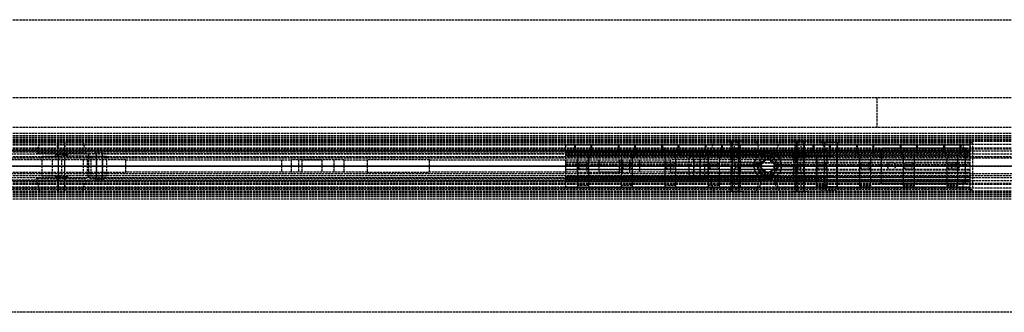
# Model space of a CAD drawing. Header units: millimetres. Extents: x 0 to 2050, y -94 to 94.
# Tile 12 of 13: x 444 to 1077, y -94 to 94. Entities that reach past the tile are written whole.
import ezdxf

# ---------------------------------------------------------------- set-up
doc = ezdxf.new("R2010")
doc.units = ezdxf.units.MM
doc.header["$LTSCALE"] = 10
doc.linetypes.add('ALLCAD_Strich', pattern=[0.2, 0.15, -0.05])
doc.layers.add('BESCH_KONT_sich_schn_ansi_2d', color=40, linetype='Continuous')
doc.layers.add('BESCH_KONT_sich_schn_grun_2d', color=10, linetype='Continuous')

msp = doc.modelspace()

# ---------------------------------------------------------------- linework, layer by layer
at = {"layer": 'BESCH_KONT_sich_schn_ansi_2d', "linetype": 'ALLCAD_Strich'}
for p, q in [((0, 0, 2360), (2050, 0, 2360)), ((2050, 0, 2410), (0, 0, 2410)), ((0, 0, 2312.5), (2050, 0, 2312.5)), ((0, 0, 2358), (2050, 0, 2358)), ((0, 0, 2357), (2050, 0, 2357)), ((0, 0, 2314), (2050, 0, 2314)), ((0, 0, 2346), (2050, 0, 2346)), ((0, 0, 2349), (2050, 0, 2349)), ((0, 0, 2352.5), (2050, 0, 2352.5)), ((0, 0, 2356.5), (2050, 0, 2356.5)), ((0, 0, 2355.5), (2050, 0, 2355.5)), ((0, 0, 2315.5), (2050, 0, 2315.5)), ((2050, 0, 2353.5), (0, 0, 2353.5)), ((0, 0, 2348), (2050, 0, 2348)), ((0, 0, 2349.45), (2050, 0, 2349.45)), ((0, 0, 2347.5), (2050, 0, 2347.5)), ((1055, 0, 2310), (2, 0, 2310)), ((1055, 0, 2268), (2, 0, 2268)), ((998, 0, 9), (2, 0, 9)), ((1055, 0, 2303), (2, 0, 2303)), ((1055, 0, 2270), (2, 0, 2270)), ((1055, 0, 2269), (2, 0, 2269)), ((1055, 0, 2271), (2, 0, 2271)), ((1055, 0, 2304), (2, 0, 2304)), ((1055, 0, 2309), (2, 0, 2309)), ((2, 0, 2272), (1055, 0, 2272)), ((2, 0, 2302), (1055, 0, 2302)), ((2, 0, 2288), (1055, 0, 2288)), ((2050, 0, 2315.86), (80, 0, 2315.86)), ((2050, 0, 2313.94), (80, 0, 2313.94)), ((80, 0, 2317), (2050, 0, 2317)), ((1407.91, 0, 2354.5), (336.09, 0, 2354.5)), ((465.12, 0, 2318.49), (485, 0, 2313.52)), ((487.5, 0, 2342.02), (471, 0, 2342.02)), ((485, 0, 2313.52), (490, 0, 2313.52)), ((488.5, 0, 2311.02), (886.5, 0, 2311.02)), ((488.5, 0, 2312.5), (488.5, 0, 2311.02)), ((488.5, 0, 2313.52), (490, 0, 2313.52)), ((488.5, 0, 2343.52), (488.5, 0, 2312.5)), ((886.5, 0, 2343.52), (488.5, 0, 2343.52)), ((490, 0, 2313.52), (500, 0, 2318.52)), ((490, 0, 2313.52), (500, 0, 2318.52)), ((500, 0, 2318.52), (500, 0, 2329.52)), ((500, 0, 2318.52), (500, 0, 2329.52)), ((512.5, 0, 2324.02), (667.5, 0, 2324.02)), ((512.5, 0, 2324.02), (512.5, 0, 2324.03)), ((512.5, 0, 2324.02), (512.5, 0, 2324.03)), ((512.51, 0, 2324.03), (512.5, 0, 2324.03)), ((512.5, 0, 2324.02), (512.5, 0, 2324.03)), ((512.5, 0, 2324.03), (512.5, 0, 2324.03)), ((512.5, 0, 2324.03), (512.5, 0, 2324.03)), ((512.5, 0, 2324.02), (512.5, 0, 2324.03)), ((512.5, 0, 2324.02), (512.5, 0, 2324.03)), ((512.5, 0, 2324.02), (512.5, 0, 2324.03)), ((512.5, 0, 2343.52), (512.5, 0, 2324.02)), ((512.51, 0, 2324.02), (512.51, 0, 2324.03)), ((512.51, 0, 2324.03), (512.51, 0, 2324.03)), ((512.51, 0, 2324.03), (512.51, 0, 2324.03)), ((512.51, 0, 2324.03), (512.51, 0, 2324.03)), ((512.51, 0, 2324.02), (512.51, 0, 2324.03)), ((512.51, 0, 2324.02), (512.51, 0, 2324.03)), ((512.51, 0, 2324.02), (512.51, 0, 2324.03)), ((512.51, 0, 2324.02), (512.51, 0, 2324.03)), ((512.51, 0, 2324.02), (512.51, 0, 2324.03)), ((512.51, 0, 2324.02), (512.51, 0, 2324.03)), ((512.51, 0, 2324.02), (512.51, 0, 2324.03)), ((512.51, 0, 2324.03), (512.52, 0, 2324.03)), ((512.51, 0, 2324.02), (512.51, 0, 2324.03)), ((512.52, 0, 2324.02), (512.52, 0, 2324.03)), ((512.52, 0, 2324.02), (512.52, 0, 2324.03)), ((512.52, 0, 2324.02), (512.52, 0, 2324.03)), ((512.52, 0, 2324.03), (512.52, 0, 2324.03)), ((512.52, 0, 2324.02), (512.52, 0, 2324.03)), ((512.52, 0, 2324.03), (512.52, 0, 2324.03)), ((512.52, 0, 2324.02), (512.52, 0, 2324.03)), ((512.52, 0, 2324.02), (512.52, 0, 2324.03)), ((512.52, 0, 2324.02), (512.52, 0, 2324.03)), ((612.5, 0, 2332.02), (618.79, 0, 2324.02)), ((612.5, 0, 2336.02), (612.5, 0, 2332.02)), ((623.5, 0, 2350.02), (612.5, 0, 2336.02)), ((618.79, 0, 2324.02), (646.21, 0, 2324.02)), ((625.5, 0, 2350.02), (623.5, 0, 2350.02)), ((625.5, 0, 2343.52), (625.5, 0, 2350.02)), ((638.5, 0, 2350.02), (638.5, 0, 2343.52)), ((652.5, 0, 2350.02), (638.5, 0, 2350.02)), ((646.21, 0, 2324.02), (652.5, 0, 2332.02)), ((652.5, 0, 2332.02), (652.5, 0, 2350.02)), ((667.5, 0, 2324.02), (667.5, 0, 2343.52)), ((707.5, 0, 2324.02), (707.5, 0, 2343.52)), ((707.5, 0, 2324.02), (862.5, 0, 2324.02)), ((795, 0, 2302.5), (916, 0, 2302.5)), ((795, 0, 2300.5), (920.75, 0, 2300.5)), ((795, 0, 2302.5), (916, 0, 2302.5)), ((795, 0, 2300.5), (920.75, 0, 2300.5)), ((795, 0, 2289), (1055, 0, 2289)), ((795, 0, 2287), (1055, 0, 2287)), ((795, 0, 2274), (1055, 0, 2274)), ((795, 0, 2272), (1055, 0, 2272)), ((795, 0, 2271), (1055, 0, 2271)), ((795, 0, 2303), (919.81, 0, 2303)), ((795, 0, 2303), (795, 0, 2271)), ((795, 0, 2302), (920.44, 0, 2302)), ((923, 0, 2274), (795, 0, 2274)), ((923, 0, 2287), (795, 0, 2287)), ((923, 0, 2289), (795, 0, 2289)), ((923, 0, 2288), (795, 0, 2288)), ((802.5, 0, 2332.02), (802.5, 0, 2350.02)), ((808.79, 0, 2324.02), (802.5, 0, 2332.02)), ((802.5, 0, 2350.02), (816.5, 0, 2350.02)), ((836.21, 0, 2324.02), (808.79, 0, 2324.02)), ((816.5, 0, 2350.02), (816.5, 0, 2343.52)), ((829.5, 0, 2350.02), (831.5, 0, 2350.02)), ((829.5, 0, 2343.52), (829.5, 0, 2350.02)), ((831.5, 0, 2350.02), (842.5, 0, 2336.02)), ((842.5, 0, 2332.02), (836.21, 0, 2324.02)), ((842.5, 0, 2336.02), (842.5, 0, 2332.02)), ((862.5, 0, 2324.02), (862.5, 0, 2343.52)), ((874.5, 0, 2332.02), (874.5, 0, 2319.52)), ((874.5, 0, 2319.52), (884.5, 0, 2313.52)), ((874.5, 0, 2319.52), (884.5, 0, 2313.52)), ((874.5, 0, 2332.02), (874.5, 0, 2319.52)), ((920.01, 0, 2342.02), (884.5, 0, 2342.02)), ((884.5, 0, 2313.52), (941.5, 0, 2313.52)), ((884.5, 0, 2313.52), (886.5, 0, 2313.52)), ((886.5, 0, 2342.02), (884.5, 0, 2342.02)), ((886.5, 0, 2311.02), (886.5, 0, 2312.5)), ((886.5, 0, 2312.5), (886.5, 0, 2343.52)), ((907.5, 0, 2297.5), (919.81, 0, 2297.5)), ((942.5, 0, 2289.5), (907.5, 0, 2289.5)), ((916, 0, 2302.5), (916, 0, 2303)), ((916.06, 0, 2302.5), (916, 0, 2302.5)), ((916, 0, 2303), (916, 0, 2302.5)), ((916, 0, 2302.5), (916.06, 0, 2302.5)), ((916, 0, 2302), (916, 0, 2302.5)), ((916.06, 0, 2302), (916.06, 0, 2302.5)), ((916.06, 0, 2302.5), (916.06, 0, 2302)), ((933.5, 0, 2305.5), (916.5, 0, 2305.5)), ((916.5, 0, 2303), (916.5, 0, 2305.5)), ((933.5, 0, 2295), (916.5, 0, 2295)), ((916.5, 0, 2295), (916.5, 0, 2297.5)), ((918.5, 0, 2310), (918.5, 0, 2311)), ((918.5, 0, 2311), (921.75, 0, 2311)), ((918.5, 0, 2289.5), (918.5, 0, 2295)), ((918.5, 0, 2305.5), (918.5, 0, 2310)), ((920.01, 0, 2334.02), (918.5, 0, 2334.02)), ((918.5, 0, 2334.02), (918.5, 0, 2342.02)), ((918.5, 0, 2334.02), (920.01, 0, 2334.02)), ((918.5, 0, 2324.02), (931.5, 0, 2324.02)), ((918.5, 0, 2334.02), (918.5, 0, 2324.02)), ((919.81, 0, 2297.5), (919.81, 0, 2303)), ((920.75, 0, 2297.5), (919.81, 0, 2297.5)), ((920.01, 0, 2334.02), (929.99, 0, 2334.02)), ((920.01, 0, 2334.02), (920.01, 0, 2342.02)), ((929.99, 0, 2342.02), (920.01, 0, 2342.02)), ((920.44, 0, 2303), (920.44, 0, 2302)), ((920.5, 0, 2311), (920.5, 0, 2312.5)), ((929.5, 0, 2335), (920.5, 0, 2335)), ((920.5, 0, 2295), (920.5, 0, 2311)), ((920.5, 0, 2312.5), (920.5, 0, 2335)), ((920.69, 0, 2302), (920.69, 0, 2303)), ((920.75, 0, 2300.5), (920.87, 0, 2300.5)), ((920.87, 0, 2300.5), (920.75, 0, 2300.5)), ((920.75, 0, 2297.5), (920.75, 0, 2303)), ((929.25, 0, 2297.5), (920.75, 0, 2297.5)), ((920.87, 0, 2300.5), (920.87, 0, 2302)), ((920.87, 0, 2302), (920.87, 0, 2300.5)), ((921, 0, 2334.02), (921, 0, 2313.52)), ((921, 0, 2334.02), (921, 0, 2324.02)), ((921.75, 0, 2311), (928.25, 0, 2311)), ((921.75, 0, 2310), (921.75, 0, 2311)), ((921.75, 0, 2289.5), (921.75, 0, 2295)), ((921.75, 0, 2305.5), (921.75, 0, 2310)), ((923, 0, 2274), (923, 0, 2271)), ((923, 0, 2287), (923, 0, 2274)), ((923, 0, 2289), (923, 0, 2287)), ((927, 0, 2288), (1054.98, 0, 2288)), ((927, 0, 2274), (927, 0, 2271)), ((927, 0, 2274), (1055, 0, 2274)), ((927, 0, 2287), (927, 0, 2274)), ((927, 0, 2287), (1055, 0, 2287)), ((927, 0, 2289), (927, 0, 2287)), ((927, 0, 2289), (1055, 0, 2289)), ((928.25, 0, 2311), (931.5, 0, 2311)), ((928.25, 0, 2310), (928.25, 0, 2311)), ((928.25, 0, 2289.5), (928.25, 0, 2295)), ((928.25, 0, 2305.5), (928.25, 0, 2310)), ((929, 0, 2334.02), (929, 0, 2313.52)), ((929, 0, 2334.02), (929, 0, 2324.02)), ((929.13, 0, 2300.5), (929.25, 0, 2300.5)), ((929.13, 0, 2302), (929.13, 0, 2300.5)), ((929.13, 0, 2300.5), (929.13, 0, 2302)), ((929.25, 0, 2300.5), (929.13, 0, 2300.5)), ((929.25, 0, 2300.5), (1055, 0, 2300.5)), ((929.25, 0, 2297.5), (929.25, 0, 2303)), ((930.19, 0, 2297.5), (929.25, 0, 2297.5)), ((929.25, 0, 2300.5), (1055, 0, 2300.5)), ((929.31, 0, 2303), (929.31, 0, 2302)), ((929.5, 0, 2311), (929.5, 0, 2312.5)), ((929.5, 0, 2295), (929.5, 0, 2311)), ((929.5, 0, 2312.5), (929.5, 0, 2335)), ((929.56, 0, 2302), (929.56, 0, 2303)), ((929.56, 0, 2302), (1055, 0, 2302)), ((929.99, 0, 2342.02), (929.99, 0, 2334.02)), ((941.5, 0, 2342.02), (929.99, 0, 2342.02)), ((931.5, 0, 2334.02), (929.99, 0, 2334.02)), ((929.99, 0, 2334.02), (931.5, 0, 2334.02)), ((930.19, 0, 2303), (930.19, 0, 2297.5)), ((930.19, 0, 2303), (1055, 0, 2303)), ((930.19, 0, 2297.5), (942.5, 0, 2297.5)), ((931.5, 0, 2310), (931.5, 0, 2311)), ((931.5, 0, 2289.5), (931.5, 0, 2295)), ((931.5, 0, 2305.5), (931.5, 0, 2310)), ((931.5, 0, 2334.02), (931.5, 0, 2342.02)), ((931.5, 0, 2334.02), (931.5, 0, 2324.02)), ((933.5, 0, 2303), (933.5, 0, 2305.5)), ((933.5, 0, 2295), (933.5, 0, 2297.5)), ((933.94, 0, 2302.5), (933.94, 0, 2302)), ((934, 0, 2302.5), (933.94, 0, 2302.5)), ((933.94, 0, 2302.5), (934, 0, 2302.5)), ((933.94, 0, 2302), (933.94, 0, 2302.5)), ((934, 0, 2303), (934, 0, 2302.5)), ((934, 0, 2302.5), (1055, 0, 2302.5)), ((934, 0, 2302.5), (934, 0, 2303)), ((934, 0, 2302.5), (1055, 0, 2302.5)), ((934, 0, 2302), (934, 0, 2302.5)), ((956.5, 0, 2324.77), (956.5, 0, 2324.77)), ((956.5, 0, 2324.77), (956.5, 0, 2319.52)), ((956.5, 0, 2319.52), (956.5, 0, 2319.52)), ((956.5, 0, 2319.52), (956.5, 0, 2324.77)), ((956.5, 0, 2329.77), (956.5, 0, 2324.77)), ((956.5, 0, 2324.77), (961.5, 0, 2324.77)), ((956.5, 0, 2329.77), (965.88, 0, 2329.77)), ((961.5, 0, 2319.77), (961.5, 0, 2315.77)), ((969.5, 0, 2315.77), (961.5, 0, 2315.77)), ((961.5, 0, 2319.77), (969.5, 0, 2319.77)), ((961.5, 0, 2324.77), (961.5, 0, 2319.77)), ((969.46, 0, 2323.63), (969.5, 0, 2319.77)), ((969.5, 0, 2315.77), (969.5, 0, 2319.77)), ((995, 0), (995, 0, 9)), ((995, 0, 2310), (995, 0, 2312.5)), ((995, 0), (998, 0)), ((995, 0, 9), (995, 0, 2310)), ((1052, 0, 19.5), (998, 0, 19.5)), ((998, 0), (998, 0, 19.5)), ((1052, 0), (998, 0)), ((1052, 0, 2), (998, 0, 2)), ((1052, 0, 9), (998, 0, 9)), ((1002, 0, 2), (1002, 0)), ((1007, 0, 2), (1007, 0)), ((1043, 0, 2), (1043, 0)), ((1048, 0, 2), (1048, 0)), ((1050.5, 0, 2304), (1055, 0, 2304)), ((1050.5, 0, 2309), (1055, 0, 2309)), ((1050.5, 0, 2304), (1050.5, 0, 2309)), ((1055, 0, 2270), (1050.5, 0, 2270)), ((1050.5, 0, 2270), (1050.5, 0, 2269)), ((1055, 0, 2269), (1050.5, 0, 2269)), ((1051.98, 0, 2), (1051.98, 0, 2.01)), ((1051.98, 0, 2), (1051.98, 0, 2.01)), ((1051.99, 0, 2.01), (1051.98, 0, 2.01)), ((1051.98, 0, 2), (1051.98, 0, 2.01)), ((1051.98, 0, 2.01), (1051.98, 0, 2.01)), ((1051.98, 0, 2.01), (1051.98, 0, 2.01)), ((1051.98, 0, 2), (1051.98, 0, 2.01)), ((1051.98, 0, 2), (1051.98, 0, 2.01)), ((1051.98, 0, 2), (1051.98, 0, 2.01)), ((1051.98, 0, 2), (1051.98, 0, 2.01)), ((1051.99, 0, 2), (1051.99, 0, 2.01)), ((1051.99, 0, 2.01), (1051.99, 0, 2.01)), ((1051.99, 0, 2.01), (1051.99, 0, 2.01)), ((1051.99, 0, 2.01), (1051.99, 0, 2.01)), ((1051.99, 0, 2), (1051.99, 0, 2.01)), ((1051.99, 0, 2), (1051.99, 0, 2.01)), ((1051.99, 0, 2), (1051.99, 0, 2.01)), ((1051.99, 0, 2), (1051.99, 0, 2.01)), ((1051.99, 0, 2), (1051.99, 0, 2.01)), ((1051.99, 0, 2), (1051.99, 0, 2.01)), ((1051.99, 0, 2), (1051.99, 0, 2.01)), ((1051.99, 0, 2.01), (1052, 0, 2.01)), ((1051.99, 0, 2), (1051.99, 0, 2.01)), ((1051.99, 0, 2), (1051.99, 0, 2.01)), ((1052, 0), (2050, 0)), ((1052, 0), (1052, 0, 19.5)), ((1055, 0, 9), (1052, 0, 9)), ((1052, 0, 2), (1052, 0, 2.01)), ((1052, 0, 2), (1052, 0, 2.01)), ((1052, 0, 2), (1052, 0, 2.01)), ((1052, 0, 2.01), (1052, 0, 2.01)), ((1052, 0, 2), (1052, 0, 2.01)), ((1052, 0, 2.01), (1052, 0, 2.01)), ((1052, 0, 2), (1052, 0, 2.01)), ((1052, 0, 2), (1052, 0, 2.01)), ((1054.98, 0, 2288), (1054.98, 0, 2288)), ((1054.98, 0, 2288), (1054.98, 0, 2288)), ((1054.98, 0, 2288), (1054.98, 0, 2288)), ((1054.99, 0, 2288), (1054.98, 0, 2288)), ((1054.98, 0, 2288), (1054.98, 0, 2288)), ((1054.98, 0, 2287.99), (1054.98, 0, 2287.99)), ((1054.98, 0, 2288), (1054.98, 0, 2288)), ((1054.98, 0, 2288), (1054.98, 0, 2288)), ((1054.98, 0, 2288), (1054.98, 0, 2288)), ((1054.98, 0, 2288), (1054.98, 0, 2288)), ((1054.98, 0, 2288), (1055, 0, 2288)), ((1054.98, 0, 2304.01), (1054.98, 0, 2304.01)), ((1054.98, 0, 2304.01), (1054.98, 0, 2304)), ((1054.98, 0, 2304), (1054.98, 0, 2304.01)), ((1054.98, 0, 2304.01), (1054.98, 0, 2304.01)), ((1054.98, 0, 2304.01), (1054.98, 0, 2304)), ((1054.98, 0, 2304), (1054.98, 0, 2304)), ((1054.99, 0, 2288), (1054.99, 0, 2288)), ((1054.99, 0, 2288), (1054.99, 0, 2288)), ((1054.99, 0, 2288), (1054.99, 0, 2288)), ((1054.99, 0, 2288), (1054.99, 0, 2288)), ((1054.99, 0, 2288), (1054.99, 0, 2288)), ((1054.99, 0, 2288), (1054.99, 0, 2288)), ((1054.99, 0, 2288), (1054.99, 0, 2288)), ((1054.99, 0, 2288), (1054.99, 0, 2288)), ((1054.99, 0, 2288), (1054.99, 0, 2288)), ((1054.99, 0, 2288), (1054.99, 0, 2288)), ((1054.99, 0, 2288), (1054.99, 0, 2288)), ((1054.99, 0, 2288), (1055, 0, 2288)), ((1054.99, 0, 2288), (1054.99, 0, 2288)), ((1054.99, 0, 2270), (1054.99, 0, 2270)), ((1054.99, 0, 2270), (1054.99, 0, 2270)), ((1054.99, 0, 2270), (1055, 0, 2270)), ((1054.99, 0, 2270), (1054.99, 0, 2270)), ((1054.99, 0, 2270), (1054.99, 0, 2270)), ((1054.99, 0, 2270), (1054.99, 0, 2270)), ((1054.99, 0, 2270), (1054.99, 0, 2270)), ((1054.99, 0, 2304.01), (1054.99, 0, 2304.01)), ((1054.99, 0, 2304), (1054.99, 0, 2304.01)), ((1054.99, 0, 2304.01), (1054.99, 0, 2304)), ((1054.99, 0, 2304), (1054.99, 0, 2304)), ((1054.99, 0, 2304), (1054.99, 0, 2304)), ((1054.99, 0, 2304), (1054.99, 0, 2304)), ((1054.99, 0, 2304.01), (1054.99, 0, 2304)), ((1054.99, 0, 2304), (1054.99, 0, 2304)), ((1054.99, 0, 2304.01), (1054.99, 0, 2304.01)), ((1054.99, 0, 2304.01), (1054.99, 0, 2304.01)), ((1054.99, 0, 2304), (1054.99, 0, 2304.01)), ((1054.99, 0, 2304.01), (1054.99, 0, 2304)), ((1055, 0, 2268), (1055, 0, 2310)), ((1055, 0, 2268), (1055, 0, 9)), ((1055, 0, 2268), (1055, 0, 2310)), ((1055, 0, 2268), (1056.5, 0, 2268)), ((1055, 0, 2310), (1056.5, 0, 2310)), ((1055, 0, 2288), (1055, 0, 2288)), ((1055, 0, 2288), (1055, 0, 2288)), ((1055, 0, 2288), (1055, 0, 2288)), ((1055, 0, 2287.99), (1055, 0, 2287.99)), ((1055, 0, 2288), (1055, 0, 2288)), ((1055, 0, 2288), (1055, 0, 2288)), ((1055, 0, 2288), (1055, 0, 2288)), ((1055, 0, 2288), (1055, 0, 2288)), ((1055, 0, 2288), (1055, 0, 2288)), ((1055, 0, 2270), (1055, 0, 2270)), ((1055, 0, 2270), (1055, 0, 2270)), ((1055, 0, 2270), (1055, 0, 2270)), ((1055, 0, 2270), (1055, 0, 2270)), ((1055, 0, 2270), (1055, 0, 2270)), ((1055, 0, 2270), (1055, 0, 2270)), ((1055, 0, 2270), (1055, 0, 2270)), ((1055, 0, 2270), (1055, 0, 2270)), ((1055, 0, 2270), (1055, 0, 2270)), ((1055, 0, 2270), (1055, 0, 2270)), ((1055, 0, 2304.01), (1055, 0, 2304.01)), ((1055, 0, 2304), (1055, 0, 2304.01)), ((1055, 0, 2304.01), (1055, 0, 2304.01)), ((1055, 0, 2304.01), (1055, 0, 2304)), ((1055, 0, 2304), (1055, 0, 2304)), ((1056.5, 0, 2310), (1056.5, 0, 2268))]:
    msp.add_line(p, q, dxfattribs=at)
at = {"layer": 'BESCH_KONT_sich_schn_ansi_2d', "linetype": 'ALLCAD_Strich', "extrusion": (0, 1, 0)}
for centre, radius in [((-471, 2329.52), 16), ((-471, 2329.52), 13.77), ((-471, 2329.52), 4), ((-471, 2329.52), 2.5), ((-471, 2329.52), 2), ((-495.5, 2327.02), 2), ((-806.5, 2294), 5.5), ((-806.5, 2294), 5), ((-806.5, 2294), 3.5), ((-834.5, 2294), 5.5), ((-834.5, 2294), 5), ((-834.5, 2294), 3.5), ((-862.5, 2294), 5.5), ((-862.5, 2294), 5), ((-862.5, 2294), 3.5), ((-879.5, 2327.02), 2), ((-890.5, 2294), 5.5), ((-890.5, 2294), 5), ((-890.5, 2294), 3.5), ((-904, 2329.52), 16), ((-904, 2329.52), 13.77), ((-904, 2329.52), 4), ((-904, 2329.52), 2.5), ((-904, 2329.52), 2), ((-946, 2329.52), 16), ((-946, 2329.52), 13.77), ((-946, 2329.52), 2.5), ((-946, 2329.52), 2), ((-959.5, 2294), 3.5), ((-987.5, 2294), 3.5), ((-1015.5, 2294), 3.5), ((-1043.5, 2294), 3.5)]:
    msp.add_circle(centre, radius, dxfattribs=at)
at = {"layer": 'BESCH_KONT_sich_schn_ansi_2d', "linetype": 'ALLCAD_Strich', "extrusion": (0, -1, 0)}
for centre, radius in [((471, 2329.52), 5), ((495.5, 2327.02), 3), ((495.5, 2327.02), 2), ((879.5, 2327.02), 3), ((879.5, 2327.02), 2), ((904, 2329.52), 5), ((946, 2329.52), 5), ((946, 2329.52), 4), ((959.5, 2294), 5.5), ((959.5, 2294), 5), ((987.5, 2294), 5.5), ((987.5, 2294), 5), ((1015.5, 2294), 5.5), ((1015.5, 2294), 5), ((1043.5, 2294), 5.5), ((1043.5, 2294), 5)]:
    msp.add_circle(centre, radius, dxfattribs=at)
for centre, radius, start, end in [((471, 2329.52), 12.5, 90, 241.92751), ((487.5, 2329.52), 12.5, 0, 90), ((487.5, 2329.52), 12.5, 0, 85.41143), ((884.5, 2332.02), 10, 90, 180), ((884.5, 2332.02), 10, 90, 180), ((941.5, 2335.27), 21.75, 270, 313.60282), ((941.34, 2311.34), 30.69, 36.9277, 89.70924), ((1054.98, 2304), 0.00271, 270, 0), ((1054.98, 2304.01), 0.00271, 0, 90), ((1054.98, 2304.01), 0.00271, 90, 180), ((1054.98, 2304), 0.00271, 180, 270), ((1054.99, 2304.01), 0.00217, 90, 180), ((1054.99, 2304), 0.00217, 180, 270), ((1055, 2304), 0.00271, 180, 270), ((1055, 2304.01), 0.00271, 90, 180), ((1055, 2304.01), 0.00271, 0, 90), ((1055, 2304), 0.00271, 270, 0)]:
    msp.add_arc(centre, radius, start, end, dxfattribs=at)
at = {"layer": 'BESCH_KONT_sich_schn_ansi_2d', "linetype": 'ALLCAD_Strich', "extrusion": (0, 1, 0)}
for centre, radius, start, end in [((-907.5, 2293.5), 4, 270, 90), ((-942.5, 2293.5), 4, 90, 270), ((-1054.98, 2304.01), 0.00116, 0, 90), ((-1054.98, 2304), 0.00116, 270, 0), ((-1054.98, 2304.01), 0.00116, 90, 180), ((-1054.98, 2304), 0.00116, 180, 270), ((-1054.99, 2304.01), 0.00093, 270, 0), ((-1054.99, 2304.01), 0.00093, 0, 90), ((-1055, 2304.01), 0.00116, 0, 90), ((-1055, 2304), 0.00116, 270, 0), ((-1055, 2304.01), 0.00116, 90, 180), ((-1055, 2304), 0.00116, 180, 270)]:
    msp.add_arc(centre, radius, start, end, dxfattribs=at)
for start_param, end_param in [(1.439702, 1.570796), (-1.570796, -1.439702)]:
    msp.add_ellipse((925, 0, 2300.5), major_axis=(0, 0, -22.95), ratio=0.185185, start_param=start_param, end_param=end_param, dxfattribs=at)
at = {"layer": 'BESCH_KONT_sich_schn_ansi_2d', "linetype": 'ALLCAD_Strich'}
for points, knots in [([(965.88, 0, 2329.77), (965.91, 0, 2329.72), (965.95, 0, 2329.67), (966.43, 0, 2329.03), (966.85, 0, 2328.41), (967.63, 0, 2327.19), (967.98, 0, 2326.59), (968.52, 0, 2325.6), (968.73, 0, 2325.19), (968.93, 0, 2324.77)], [54.135366, 54.135366, 54.135366, 54.135366, 54.306619, 54.306619, 56.388856, 56.388856, 58.471094, 58.471094, 59.924963, 59.924963, 59.924963, 59.924963]), ([(968.93, 0, 2324.77), (968.96, 0, 2324.73), (968.98, 0, 2324.68), (969.17, 0, 2324.29), (969.32, 0, 2323.95), (969.46, 0, 2323.63)], [59.924963, 59.924963, 59.924963, 59.924963, 60.092535, 60.092535, 61.285505, 61.285505, 61.285505, 61.285505])]:
    msp.add_open_spline(points, degree=3, knots=knots, dxfattribs=at)
at = {"layer": 'BESCH_KONT_sich_schn_grun_2d', "linetype": 'ALLCAD_Strich'}
for p, q in [((0, 94), (2050, 94)), ((0, 44), (2050, 44)), ((995, 44), (995, 25)), ((0, 25), (2050, 25)), ((0, 21), (2050, 21)), ((0, 19.5), (2050, 19.5)), ((0, 18.5), (2050, 18.5)), ((0, 18), (2050, 18)), ((0, 17), (2050, 17)), ((0, 16), (2050, 16)), ((0, 14), (2050, 14)), ((2, 15), (1055, 15)), ((2, 13.5), (1055, 13.5)), ((80, 16.38), (2050, 16.38)), ((457.23, 16), (455, 8)), ((466, 16.25), (476, 16.25)), ((466, 16.25), (466, 16)), ((468.5, 8), (468.5, 16)), ((469, 16), (469, -16)), ((473, 16), (473, -16)), ((473.5, 8), (473.5, 16)), ((476, 16.25), (476, 16)), ((484.77, 16), (487, 8)), ((795, 13.5), (1055, 13.5)), ((795, 13.5), (795, 11)), ((801, 7.5), (801, 13.5)), ((801.5, 7.5), (801.5, 13.5)), ((811.5, 7.5), (811.5, 13.5)), ((812, 7.5), (812, 13.5)), ((829, 7.5), (829, 13.5)), ((829.5, 7.5), (829.5, 13.5)), ((839.5, 7.5), (839.5, 13.5)), ((840, 7.5), (840, 13.5)), ((857, 7.5), (857, 13.5)), ((857.5, 7.5), (857.5, 13.5)), ((867.5, 7.5), (867.5, 13.5)), ((868, 7.5), (868, 13.5)), ((885, 7.5), (885, 13.5)), ((885.5, 7.5), (885.5, 13.5)), ((890.23, 16), (888, 8)), ((895.5, 7.5), (895.5, 13.5)), ((896, 7.5), (896, 13.5)), ((899, 16.25), (909, 16.25)), ((899, 16.25), (899, 16)), ((901.5, 8), (901.5, 16)), ((902, 16), (902, -16)), ((903.5, 1.3), (903.5, 13.5)), ((906, 16), (906, -16)), ((906.5, 8), (906.5, 16)), ((907.5, 0.56), (907.5, 13.5)), ((909, 16.25), (909, 16)), ((917.77, 16), (920, 8)), ((932.23, 16), (930, 8)), ((941, 16.25), (951, 16.25)), ((941, 16.25), (941, 16)), ((942.5, 0.56), (942.5, 13.5)), ((943.5, 8), (943.5, 16)), ((944, 16), (944, -16)), ((946.5, 1.3), (946.5, 13.5)), ((948, 16), (948, -16)), ((948.5, 8), (948.5, 16)), ((951, 16.25), (951, 16)), ((954, 13.5), (954, 7.5)), ((954.5, 13.5), (954.5, 7.5)), ((959.77, 16), (962, 8)), ((961.5, 15.25), (969.5, 15.25)), ((961.5, 15.25), (961.5, 13.28)), ((969.5, 13.28), (961.5, 13.28)), ((961.5, 13.28), (961.5, 7.5)), ((964.5, 13.5), (964.5, 7.5)), ((965, 13.5), (965, 7.5)), ((969.5, 15.25), (969.5, -15.25)), ((969.5, -13.28), (969.5, 13.28)), ((982, 13.5), (982, 7.5)), ((982.5, 13.5), (982.5, 7.5)), ((992.5, 13.5), (992.5, 7.5)), ((993, 13.5), (993, 7.5)), ((1010, 13.5), (1010, 7.5)), ((1010.5, 13.5), (1010.5, 7.5)), ((1020.5, 13.5), (1020.5, 7.5)), ((1021, 13.5), (1021, 7.5)), ((1038, 13.5), (1038, 7.5)), ((1038.5, 13.5), (1038.5, 7.5)), ((1048.5, 13.5), (1048.5, 7.5)), ((1049, 13.5), (1049, 7.5)), ((1050.5, 14), (1050.5, 9)), ((1055, 15), (1055, 9)), ((1055, -15), (1055, 15)), ((1055, 15), (1056.5, 15)), ((1056.5, 15), (1056.5, -15)), ((0, 11.65), (2050, 11.65)), ((0, 11), (2050, 11)), ((2050, 7.5), (0, 7.5)), ((1055, 10), (2, 10)), ((2, 9), (1055, 9)), ((2050, 9.5), (80, 9.5)), ((487, 8), (455, 8)), ((475, 7.25), (467, 7.25)), ((467, 7.25), (467, 6.25)), ((468.5, 7.25), (468.5, 6.25)), ((473.5, 7.25), (473.5, 6.25)), ((475, 7.25), (475, 6.25)), ((488.5, 8), (488.5, -8)), ((488.5, 8), (886.5, 8)), ((492.5, 8.25), (498.5, 8.25)), ((492.5, 8.25), (492.5, 8)), ((493.5, -8), (493.5, 8)), ((493.5, 6.25), (493.5, 8)), ((497.5, -8), (497.5, 8)), ((497.5, 6.25), (497.5, 8)), ((498.5, 8.25), (498.5, 8)), ((795, 11), (795, 10)), ((795, 10), (1055, 10)), ((795, 10), (795, 0)), ((795, 8.75), (1055, 8.75)), ((923, 8.75), (795, 8.75)), ((795, 7.25), (900, 7.25)), ((900, 7.25), (795, 7.25)), ((795, 6.75), (1055, 6.75)), ((923, 6.75), (795, 6.75)), ((803, -12.5), (803, 7.5)), ((803, 1.2), (803, 7.5)), ((810, -12.5), (810, 7.5)), ((810, 1.2), (810, 7.5)), ((831, -12.5), (831, 7.5)), ((831, 1.2), (831, 7.5)), ((838, -12.5), (838, 7.5)), ((838, 1.2), (838, 7.5)), ((859, -12.5), (859, 7.5)), ((859, 1.2), (859, 7.5)), ((866, -12.5), (866, 7.5)), ((866, 1.2), (866, 7.5)), ((876.5, 8.25), (882.5, 8.25)), ((876.5, 8.25), (876.5, 8)), ((877.5, -8), (877.5, 8)), ((877.5, 6.25), (877.5, 8)), ((881.5, -8), (881.5, 8)), ((881.5, 6.25), (881.5, 8)), ((882.5, 8.25), (882.5, 8)), ((886.5, 8), (886.5, -8)), ((887, -12.5), (887, 7.5)), ((887, 1.2), (887, 7.5)), ((920, 8), (888, 8)), ((894, -12.5), (894, 7.5)), ((894, 1.2), (894, 7.5)), ((908, 7.25), (900, 7.25)), ((900, 7.25), (900, 6.25)), ((901.5, 7.25), (901.5, 6.25)), ((906.5, 7.25), (906.5, 6.25)), ((908, 7.25), (942, 7.25)), ((923, 7.25), (908, 7.25)), ((908, 7.25), (908, 6.25)), ((923, 6.75), (923, 8.75)), ((923, 2.5), (923, 6.75)), ((927, 6.75), (927, 8.75)), ((927, 8.75), (1055, 8.75)), ((927, 7.25), (942, 7.25)), ((927, 2.5), (927, 6.75)), ((927, 6.75), (1055, 6.75)), ((962, 8), (930, 8)), ((942, 7.25), (950, 7.25)), ((942, 6.25), (942, 7.25)), ((943.5, 6.25), (943.5, 7.25)), ((948.5, 6.25), (948.5, 7.25)), ((950, 7.25), (1055, 7.25)), ((950, 7.25), (1055, 7.25)), ((950, 6.25), (950, 7.25)), ((956, 7.5), (956, -12.5)), ((956, 7.5), (956, 1.2)), ((956.5, -7.5), (956.5, 7.5)), ((956.5, 6.25), (956.5, 7.5)), ((961.5, -7.5), (961.5, 7.5)), ((963, 7.5), (963, -12.5)), ((963, 7.5), (963, 1.2)), ((969.46, -8.21), (969.46, 8.21)), ((984, 7.5), (984, -12.5)), ((984, 7.5), (984, 1.2)), ((991, 7.5), (991, -12.5)), ((991, 7.5), (991, 1.2)), ((1052, 11.5), (998, 11.5)), ((998, 9.5), (998, 11.5)), ((998, -9.5), (998, 9.5)), ((1012, 7.5), (1012, -12.5)), ((1012, 7.5), (1012, 1.2)), ((1019, 7.5), (1019, -12.5)), ((1019, 7.5), (1019, 1.2)), ((1040, 7.5), (1040, -12.5)), ((1040, 7.5), (1040, 1.2)), ((1047, 7.5), (1047, -12.5)), ((1047, 7.5), (1047, 1.2)), ((1051.98, 9.5), (1051.98, 9.49)), ((1051.98, 9.5), (1051.98, 9.49)), ((1051.98, 9.5), (1051.98, 9.5)), ((1051.98, 9.5), (1051.98, 9.5)), ((1051.98, 9.49), (1051.98, 9.5)), ((1051.98, 9.49), (1051.98, 9.49)), ((1051.98, 9.49), (1051.98, 9.49)), ((1051.99, 9.5), (1051.99, 9.5)), ((1051.99, 9.5), (1051.99, 9.49)), ((1051.99, 9.5), (1051.99, 9.5)), ((1051.99, 9.5), (1051.99, 9.5)), ((1051.99, 9.5), (1051.99, 9.5)), ((1051.99, 9.5), (1051.99, 9.5)), ((1051.99, 9.5), (1051.99, 9.5)), ((1051.99, 9.49), (1051.99, 9.5)), ((1051.99, 9.5), (1051.99, 9.49)), ((1051.99, 9.49), (1051.99, 9.5)), ((1051.99, 9.49), (1051.99, 9.49)), ((1051.99, 9.49), (1051.99, 9.49)), ((1051.99, 9.49), (1051.99, 9.49)), ((1052, 9.5), (1052, 11.5)), ((1052, -9.5), (1052, 9.5)), ((1052, 9.5), (1052, 9.49)), ((1052, 9.49), (1052, 9.5)), ((1052, 9.5), (1052, 9.5)), ((1052, 9.5), (1052, 9.5)), ((1052, 9.49), (1052, 9.49)), ((1052, 9.49), (1052, 9.49)), ((1055, 9.02), (1054.99, 9.02)), ((1054.99, 9.02), (1054.99, 9.02)), ((1054.99, 9.02), (1055, 9.02)), ((1055, 9.02), (1054.99, 9.02)), ((1054.99, 9.02), (1054.99, 9.02)), ((1054.99, 9.01), (1055, 9.01)), ((1054.99, 9.01), (1054.99, 9.01)), ((1054.99, 9.01), (1054.99, 9.01)), ((1054.99, 9.01), (1054.99, 9.01)), ((1054.99, 9.01), (1055, 9.01)), ((1055, 9.01), (1054.99, 9.01)), ((1054.99, 9), (1054.99, 9)), ((1054.99, 9), (1055, 9)), ((1055, 9), (1054.99, 9)), ((1054.99, 9), (1054.99, 9)), ((1055, 9.02), (1055, 9.02)), ((1055, 9.01), (1055, 9.01)), ((1055, 9.01), (1055, 9.01)), ((1055, 9.01), (1055, 9.01)), ((1055, 9.01), (1055, 9.01)), ((1055, 9.01), (1055, 9.01)), ((1055, 9.01), (1055, 9.01)), ((1055, 9), (1055, 9)), ((0, 6), (2050, 6)), ((2050, 5), (0, 5)), ((512.5, 4), (2, 4)), ((458.5, 6.25), (471, 6.25)), ((458.5, 6.25), (458.5, -6.25)), ((465.12, 6.25), (465.12, -6.25)), ((469, 6.25), (469, -6.25)), ((471, 6.25), (471, -6.25)), ((487.5, 6.25), (471, 6.25)), ((473, 6.25), (473, -6.25)), ((485, 6.25), (485, -6.25)), ((487.5, 6.25), (487.5, -6.25)), ((487.5, 6.25), (500, 6.25)), ((488.5, 6.25), (500, 6.25)), ((490, 6.25), (490, -6.25)), ((490, 6.25), (490, -6.25)), ((493.5, 6.25), (493.5, -6.25)), ((497.5, 6.25), (497.5, -6.25)), ((500, 6.25), (500, -6.25)), ((500, 6.25), (500, -6.25)), ((512.5, 4), (512.5, 3.99)), ((512.5, 4), (512.5, 3.99)), ((512.5, 4), (512.5, 4)), ((512.5, 4), (618.39, 4)), ((512.5, -4), (512.5, 4)), ((512.5, 3.99), (512.5, 3.99)), ((512.5, 3.99), (512.5, 3.99)), ((512.51, 4), (512.51, 4)), ((512.51, 4), (512.51, 3.99)), ((512.51, 4), (512.51, 4)), ((512.51, 4), (512.51, 4)), ((512.51, 4), (512.51, 4)), ((512.51, 4), (512.51, 4)), ((512.51, 4), (512.51, 4)), ((512.51, 3.99), (512.51, 4)), ((512.51, 3.99), (512.51, 4)), ((512.51, 3.99), (512.51, 3.99)), ((512.51, 3.99), (512.51, 3.99)), ((512.51, 3.99), (512.51, 3.99)), ((512.52, 4), (512.52, 3.99)), ((512.52, 3.99), (512.52, 4)), ((512.52, 4), (512.52, 3.99)), ((512.52, 4), (512.52, 4)), ((512.52, 3.99), (512.52, 3.99)), ((512.52, 3.99), (512.52, 3.99)), ((612.5, 4), (612.5, -4)), ((623.5, 4), (618.39, 4)), ((618.79, 4), (618.79, -4)), ((623.5, 4), (623.5, -4)), ((625.5, 4), (623.5, 4)), ((625.5, 4), (625.5, -4)), ((638.5, 4), (625.5, 4)), ((625.5, 4), (638.5, 4)), ((638.5, 4), (638.5, -4)), ((652.5, 4), (638.5, 4)), ((646.21, 4), (646.21, -4)), ((652.5, 4), (652.5, -4)), ((652.5, 4), (667.5, 4)), ((707.5, 4), (667.5, 4)), ((667.5, 4), (667.5, -4)), ((707.5, 4), (802.5, 4)), ((707.5, -4), (707.5, 4)), ((923, 2.5), (795, 2.5)), ((795, 2.13), (1055, 2.13)), ((795, 1), (916.06, 1)), ((795, 1), (916.06, 1)), ((802.5, 4), (802.5, -4)), ((802.5, 4), (816.5, 4)), ((808.79, 4), (808.79, -4)), ((816.5, 4), (829.5, 4)), ((816.5, 4), (816.5, -4)), ((816.5, 4), (829.5, 4)), ((829.5, 4), (831.5, 4)), ((829.5, 4), (829.5, -4)), ((831.5, 4), (836.61, 4)), ((831.5, 4), (831.5, -4)), ((836.21, 4), (836.21, -4)), ((836.61, 4), (862.5, 4)), ((842.5, 4), (842.5, -4)), ((923, 4), (862.5, 4)), ((1055, 4), (862.5, 4)), ((862.5, 4), (862.5, -4)), ((874.5, 6.25), (884.5, 6.25)), ((874.5, -6.25), (874.5, 6.25)), ((874.5, 6.25), (884.5, 6.25)), ((874.5, -6.25), (874.5, 6.25)), ((877.5, 6.25), (877.5, -6.25)), ((881.5, 6.25), (881.5, -6.25)), ((920.01, 6.25), (884.5, 6.25)), ((884.5, -6.25), (884.5, 6.25)), ((884.5, -6.25), (884.5, 6.25)), ((886.5, 6.25), (884.5, 6.25)), ((901.5, -6.25), (901.5, 6.25)), ((906.5, -6.25), (906.5, 6.25)), ((942.5, 2.04), (907.5, 2.04)), ((907.5, 0.56), (920.79, 0.56)), ((920.87, 1), (916.06, 1)), ((916.06, 1), (920.87, 1)), ((921.75, 5.63), (918.5, 0)), ((920.01, 6.25), (923.21, 6.25)), ((928.25, 5.63), (921.75, 5.63)), ((923.21, 6.25), (926.79, 6.25)), ((926.79, 6.25), (929.99, 6.25)), ((927, 4), (1055, 4)), ((927, 2.5), (1055, 2.5)), ((931.5, 0), (928.25, 5.63)), ((933.94, 1), (929.13, 1)), ((929.13, 1), (933.94, 1)), ((929.21, 0.56), (942.5, 0.56)), ((941.5, 6.25), (929.99, 6.25)), ((933.94, 1), (1055, 1)), ((933.94, 1), (1055, 1)), ((941.5, -6.25), (941.5, 6.25)), ((941.5, 6.25), (965.88, 6.25)), ((943.5, -6.25), (943.5, 6.25)), ((948.5, -6.25), (948.5, 6.25)), ((956.5, 6.25), (956.5, -6.25)), ((2050, -5), (0, -5)), ((0, -6), (2050, -6)), ((2, -4), (512.5, -4)), ((458.5, -6.25), (471, -6.25)), ((467, -6.25), (467, -7.25)), ((468.5, -6.25), (468.5, -7.25)), ((487.5, -6.25), (471, -6.25)), ((473.5, -6.25), (473.5, -7.25)), ((475, -6.25), (475, -7.25)), ((487.5, -6.25), (500, -6.25)), ((488.5, -6.25), (500, -6.25)), ((493.5, -8), (493.5, -6.25)), ((497.5, -8), (497.5, -6.25)), ((618.39, -4), (512.5, -4)), ((623.5, -4), (618.39, -4)), ((625.5, -4), (623.5, -4)), ((638.5, -4), (625.5, -4)), ((638.5, -4), (625.5, -4)), ((652.5, -4), (638.5, -4)), ((667.5, -4), (652.5, -4)), ((667.5, -4), (707.5, -4)), ((802.5, -4), (707.5, -4)), ((795, 0), (916, 0)), ((795, 0), (916, 0)), ((795, 0), (795, -10)), ((795, -2.13), (1055, -2.13)), ((923, -2.5), (795, -2.5)), ((802.5, -4), (816.5, -4)), ((803, -13.5), (803, -1.2)), ((810, -13.5), (810, -1.2)), ((816.5, -4), (829.5, -4)), ((829.5, -4), (816.5, -4)), ((829.5, -4), (831.5, -4)), ((831, -13.5), (831, -1.2)), ((831.5, -4), (836.61, -4)), ((862.5, -4), (836.61, -4)), ((838, -13.5), (838, -1.2)), ((859, -13.5), (859, -1.2)), ((923, -4), (862.5, -4)), ((862.5, -4), (1055, -4)), ((866, -13.5), (866, -1.2)), ((874.5, -6.25), (884.5, -6.25)), ((874.5, -6.25), (884.5, -6.25)), ((877.5, -8), (877.5, -6.25)), ((881.5, -8), (881.5, -6.25)), ((920.01, -6.25), (884.5, -6.25)), ((886.5, -6.25), (884.5, -6.25)), ((887, -13.5), (887, -1.2)), ((894, -13.5), (894, -1.2)), ((900, -6.25), (900, -7.25)), ((901.5, -6.25), (901.5, -7.25)), ((903.5, -13.5), (903.5, -1.3)), ((906.5, -6.25), (906.5, -7.25)), ((920.75, -0.56), (907.5, -0.56)), ((907.5, -13.5), (907.5, -0.56)), ((907.5, -2.04), (942.5, -2.04)), ((908, -6.25), (908, -7.25)), ((916, 0), (920.75, 0)), ((916, 0), (920.75, 0)), ((918.5, 0), (921.75, -5.63)), ((923.21, -6.25), (920.01, -6.25)), ((920.75, -7.93), (920.75, 0)), ((921.75, -5.63), (928.25, -5.63)), ((923, -2.5), (923, -6.75)), ((926.79, -6.25), (923.21, -6.25)), ((929.99, -6.25), (926.79, -6.25)), ((927, -2.5), (927, -6.75)), ((927, -2.5), (1055, -2.5)), ((927, -4), (1054.98, -4)), ((928.25, -5.63), (931.5, 0)), ((929.25, 0), (934, 0)), ((929.25, 0), (929.25, -7.93)), ((929.25, 0), (934, 0)), ((942.5, -0.56), (929.25, -0.56)), ((941.5, -6.25), (929.99, -6.25)), ((934, 0), (1055, 0)), ((934, 0), (1055, 0)), ((941.5, -6.25), (965.88, -6.25)), ((942, -7.25), (942, -6.25)), ((942.5, -13.5), (942.5, -0.56)), ((943.5, -7.25), (943.5, -6.25)), ((946.5, -13.5), (946.5, -1.3)), ((948.5, -7.25), (948.5, -6.25)), ((950, -7.25), (950, -6.25)), ((956, -1.2), (956, -13.5)), ((956.5, -6.25), (956.5, -7.5)), ((963, -1.2), (963, -13.5)), ((984, -1.2), (984, -13.5)), ((991, -1.2), (991, -13.5)), ((1012, -1.2), (1012, -13.5)), ((1019, -1.2), (1019, -13.5)), ((1040, -1.2), (1040, -13.5)), ((1047, -1.2), (1047, -13.5)), ((1054.98, -3.99), (1054.98, -3.99)), ((1054.98, -3.99), (1054.98, -4)), ((1054.98, -3.99), (1054.98, -3.99)), ((1054.98, -3.99), (1054.98, -4)), ((1054.98, -4), (1054.98, -3.99)), ((1054.98, -4), (1054.98, -4)), ((1054.98, -4), (1055, -4)), ((1054.99, -3.99), (1054.99, -3.99)), ((1054.99, -4), (1054.99, -3.99)), ((1054.99, -3.99), (1054.99, -4)), ((1054.99, -3.99), (1054.99, -4)), ((1054.99, -3.99), (1054.99, -3.99)), ((1054.99, -3.99), (1054.99, -3.99)), ((1054.99, -3.99), (1054.99, -4)), ((1054.99, -4), (1054.99, -3.99)), ((1054.99, -4), (1054.99, -4)), ((1054.99, -4), (1054.99, -4)), ((1054.99, -4), (1054.99, -4)), ((1054.99, -4), (1054.99, -4)), ((1055, -4), (1055, -3.99)), ((1055, -3.99), (1055, -3.99)), ((1055, -3.99), (1055, -4)), ((1055, -3.99), (1055, -3.99)), ((1055, -4), (1055, -4)), ((1055, -4), (1055, -4)), ((2050, -7.5), (0, -7.5)), ((0, -11), (2050, -11)), ((0, -11.65), (2050, -11.65)), ((1055, -9), (2, -9)), ((2, -10), (1055, -10)), ((2050, -9.5), (80, -9.5)), ((487, -8), (455, -8)), ((457.23, -16), (455, -8)), ((475, -7.25), (467, -7.25)), ((468.5, -16), (468.5, -8)), ((473.5, -16), (473.5, -8)), ((484.77, -16), (487, -8)), ((886.5, -8), (488.5, -8)), ((492.5, -8), (492.5, -8.25)), ((492.5, -8.25), (498.5, -8.25)), ((498.5, -8), (498.5, -8.25)), ((795, -6.75), (1055, -6.75)), ((923, -6.75), (795, -6.75)), ((795, -7.25), (900, -7.25)), ((900, -7.25), (795, -7.25)), ((795, -8.75), (1055, -8.75)), ((923, -8.75), (795, -8.75)), ((795, -10), (920.69, -10)), ((795, -10), (795, -11)), ((795, -11), (795, -13.5)), ((810, -12.5), (803, -12.5)), ((838, -12.5), (831, -12.5)), ((866, -12.5), (859, -12.5)), ((876.5, -8), (876.5, -8.25)), ((876.5, -8.25), (882.5, -8.25)), ((882.5, -8), (882.5, -8.25)), ((894, -12.5), (887, -12.5)), ((920, -8), (888, -8)), ((890.23, -16), (888, -8)), ((908, -7.25), (900, -7.25)), ((901.5, -16), (901.5, -8)), ((906.5, -16), (906.5, -8)), ((908, -7.25), (942, -7.25)), ((923, -7.25), (908, -7.25)), ((917.77, -16), (920, -8)), ((919.81, -13.5), (920.44, -11)), ((920.44, -11), (920.69, -10)), ((920.69, -10), (920.75, -9.75)), ((920.75, -9.75), (920.75, -7.93)), ((923, -6.75), (923, -8.75)), ((927, -6.75), (927, -8.75)), ((927, -6.75), (1055, -6.75)), ((927, -7.25), (942, -7.25)), ((927, -8.75), (1055, -8.75)), ((929.25, -7.93), (929.25, -9.75)), ((929.25, -9.75), (929.31, -10)), ((929.31, -10), (929.56, -11)), ((929.31, -10), (1055, -10)), ((929.56, -11), (930.19, -13.5)), ((962, -8), (930, -8)), ((932.23, -16), (930, -8)), ((942, -7.25), (950, -7.25)), ((943.5, -16), (943.5, -8)), ((948.5, -16), (948.5, -8)), ((950, -7.25), (1055, -7.25)), ((950, -7.25), (1055, -7.25)), ((956, -12.5), (963, -12.5)), ((959.77, -16), (962, -8)), ((961.5, -7.5), (961.5, -13.28)), ((984, -12.5), (991, -12.5)), ((998, -11.5), (998, -9.5)), ((1052, -11.5), (998, -11.5)), ((1012, -12.5), (1019, -12.5)), ((1040, -12.5), (1047, -12.5)), ((1050.5, -14), (1050.5, -9)), ((1052, -11.5), (1052, -9.5)), ((1054.98, -9), (1054.98, -9)), ((1054.98, -9), (1054.98, -9)), ((1054.98, -9), (1054.98, -9)), ((1054.98, -9), (1054.98, -9)), ((1054.98, -9), (1054.98, -9)), ((1054.98, -9), (1054.98, -9)), ((1054.98, -9), (1054.99, -9)), ((1054.98, -9), (1054.98, -9)), ((1054.98, -9), (1054.98, -9)), ((1054.98, -9), (1054.98, -9)), ((1054.99, -9), (1054.99, -9)), ((1054.99, -9), (1054.99, -9)), ((1054.99, -9), (1054.99, -9)), ((1054.99, -9), (1054.99, -9)), ((1054.99, -9), (1054.99, -9)), ((1054.99, -9), (1054.99, -9)), ((1054.99, -9), (1054.99, -9)), ((1054.99, -9), (1054.99, -9)), ((1054.99, -9), (1054.99, -9)), ((1054.99, -9), (1054.99, -9)), ((1055, -9), (1054.99, -9)), ((1054.99, -9), (1054.99, -9)), ((1055, -15), (1055, -9)), ((1055, -9), (1055, -9)), ((1055, -9), (1055, -9)), ((1055, -9), (1055, -9)), ((1055, -9), (1055, -9)), ((1055, -9), (1055, -9)), ((1055, -9), (1055, -9)), ((1055, -9), (1055, -9)), ((1055, -9), (1055, -9)), ((0, -14), (2050, -14)), ((0, -16), (2050, -16)), ((0, -17), (2050, -17)), ((0, -18), (2050, -18)), ((0, -18.5), (2050, -18.5)), ((1055, -13.5), (2, -13.5)), ((1055, -15), (2, -15)), ((80, -16.37), (2050, -16.37)), ((466, -16), (466, -16.25)), ((466, -16.25), (476, -16.25)), ((476, -16), (476, -16.25)), ((795, -13.5), (919.81, -13.5)), ((899, -16), (899, -16.25)), ((899, -16.25), (909, -16.25)), ((909, -16), (909, -16.25)), ((930.19, -13.5), (1055, -13.5)), ((941, -16), (941, -16.25)), ((941, -16.25), (951, -16.25)), ((951, -16), (951, -16.25)), ((969.5, -13.28), (961.5, -13.28)), ((961.5, -13.28), (961.5, -15.25)), ((961.5, -15.25), (969.5, -15.25)), ((1055, -15), (1056.5, -15)), ((0, -19.5), (2050, -19.5)), ((0, -21), (2050, -21)), ((2050, -94), (0, -94))]:
    msp.add_line(p, q, dxfattribs=at)
for centre, radius in [((925, 0), 8.5), ((925, 0), 6.5), ((925, 0), 4.5), ((925, 0), 4), ((925, 0), 4), ((1004.5, 0), 2.5), ((1045.5, 0), 2.5)]:
    msp.add_circle(centre, radius, dxfattribs=at)
for centre, radius, start, end in [((925, 0), 9, 0, 180), ((925, 0), 8, 51.37517, 128.62483), ((1051.98, 9.5), 0.00116, 0, 90), ((1051.98, 9.5), 0.00271, 0, 90), ((1051.98, 9.5), 0.00116, 90, 180), ((1051.98, 9.5), 0.00271, 90, 180), ((1051.98, 9.49), 0.00116, 270, 0), ((1051.98, 9.49), 0.00271, 270, 360), ((1051.98, 9.49), 0.00116, 180, 270), ((1051.98, 9.49), 0.00271, 180, 270), ((1051.99, 9.5), 0.00093, 360, 90), ((1051.99, 9.5), 0.00093, 270, 0), ((1051.99, 9.5), 0.00217, 270, 360), ((1051.99, 9.5), 0.00217, 0, 90), ((1052, 9.5), 0.00116, 90, 180), ((1052, 9.5), 0.00271, 90, 180), ((1052, 9.49), 0.00116, 180, 270), ((1052, 9.49), 0.00271, 180, 270), ((1052, 9.5), 0.00116, 0, 90), ((1052, 9.5), 0.00271, 0, 90), ((1052, 9.49), 0.00116, 270, 0), ((1052, 9.49), 0.00271, 270, 360), ((1054.99, 9.02), 0.00271, 90, 180), ((1054.99, 9.02), 0.00271, 180, 270), ((1054.99, 9.02), 0.00116, 90, 180), ((1054.99, 9.02), 0.00116, 180, 270), ((1055, 9.01), 0.00217, 90, 180), ((1054.99, 9), 0.00271, 90, 180), ((1054.99, 9), 0.00271, 180, 270), ((1054.99, 9), 0.00116, 90, 180), ((1054.99, 9), 0.00116, 180, 270), ((1055, 9.02), 0.00271, 0, 90), ((1055, 9.02), 0.00271, 270, 0), ((1055, 9.02), 0.00116, 0, 90), ((1055, 9.02), 0.00116, 270, 360), ((1055, 9.01), 0.00217, 360, 90), ((1055, 9.01), 0.00093, 90, 180), ((1055, 9.01), 0.00093, 360, 90), ((1055, 9), 0.00271, 0, 90), ((1055, 9), 0.00116, 0, 90), ((1055, 9), 0.00116, 270, 360), ((1055, 9), 0.00271, 270, 0), ((512.5, 4), 0.00116, 0, 90), ((512.5, 4), 0.00271, 0, 90), ((512.5, 4), 0.00116, 90, 180), ((512.5, 4), 0.00271, 90, 180), ((512.5, 3.99), 0.00116, 270, 360), ((512.5, 3.99), 0.00271, 270, 360), ((512.5, 3.99), 0.00116, 180, 270), ((512.5, 3.99), 0.00271, 180, 270), ((512.51, 4), 0.00093, 360, 90), ((512.51, 4), 0.00093, 270, 0), ((512.51, 4), 0.00217, 270, 0), ((512.51, 4), 0.00217, 360, 90), ((512.52, 4), 0.00271, 90, 180), ((512.52, 3.99), 0.00271, 180, 270), ((512.52, 4), 0.00116, 0, 90), ((512.52, 4), 0.00271, 0, 90), ((512.52, 4), 0.00116, 90, 180), ((512.52, 3.99), 0.00116, 270, 360), ((512.52, 3.99), 0.00271, 270, 360), ((512.52, 3.99), 0.00116, 180, 270), ((925, 0), 4.25, 166.39104, 180), ((925, 0), 4.25, 13.60896, 166.39104), ((925, 0), 4.25, 0, 13.60896), ((925, 0), 9, 180, 241.82136), ((925, 0), 8, 231.37517, 308.62483), ((925, 0), 9, 298.17864, 0), ((1054.98, -3.99), 0.00271, 360, 90), ((1054.98, -3.99), 0.00116, 0, 90), ((1054.98, -3.99), 0.00271, 90, 180), ((1054.98, -3.99), 0.00116, 90, 180), ((1054.98, -4), 0.00271, 270, 0), ((1054.98, -4), 0.00116, 270, 360), ((1054.98, -4), 0.00271, 180, 270), ((1054.98, -4), 0.00116, 180, 270), ((1054.99, -3.99), 0.00217, 90, 180), ((1054.99, -3.99), 0.00093, 180, 270), ((1054.99, -3.99), 0.00093, 90, 180), ((1055, -3.99), 0.00271, 90, 180), ((1054.99, -4), 0.00217, 180, 270), ((1055, -4), 0.00271, 180, 270), ((1055, -3.99), 0.00116, 90, 180), ((1055, -3.99), 0.00116, 0, 90), ((1055, -3.99), 0.00271, 360, 90), ((1055, -4), 0.00116, 180, 270), ((1055, -4), 0.00116, 270, 360), ((1055, -4), 0.00271, 270, 0)]:
    msp.add_arc(centre, radius, start, end, dxfattribs=at)
for centre, major_axis, ratio, start_param, end_param in [((969.41, 16.88), (0, 10.63), 0.008501, -2.524519, -1.915498), ((806.5, 1.2), (-3.5, 0), 0.185185, -4.712389, 1.570796), ((834.5, 1.2), (-3.5, 0), 0.185185, -4.712389, 1.570796), ((862.5, 1.2), (-3.5, 0), 0.185185, -4.712389, 1.570796), ((890.5, 1.2), (-3.5, 0), 0.185185, -4.712389, 1.570796), ((907.5, 1.3), (4, 0), 0.185185, -4.712389, -1.570796), ((942.5, 1.3), (-4, 0), 0.185185, -4.712389, -1.570796), ((959.5, 1.2), (-3.5, 0), 0.185185, -4.712389, 1.570796), ((987.5, 1.2), (-3.5, 0), 0.185185, -4.712389, 1.570796), ((1015.5, 1.2), (-3.5, 0), 0.185185, -4.712389, 1.570796), ((1043.5, 1.2), (-3.5, 0), 0.185185, -4.712389, 1.570796), ((806.5, -1.2), (3.5, 0), 0.185185, -4.712389, 1.570796), ((834.5, -1.2), (3.5, 0), 0.185185, -4.712389, 1.570796), ((862.5, -1.2), (3.5, 0), 0.185185, -4.712389, 1.570796), ((890.5, -1.2), (3.5, 0), 0.185185, -4.712389, 1.570796), ((907.5, -1.3), (-4, 0), 0.185185, -1.570796, 1.570796), ((942.5, -1.3), (4, 0), 0.185185, -1.570796, 1.570796), ((959.5, -1.2), (3.5, 0), 0.185185, -4.712389, 1.570796), ((987.5, -1.2), (3.5, 0), 0.185185, -4.712389, 1.570796), ((1015.5, -1.2), (3.5, 0), 0.185185, -4.712389, 1.570796), ((1043.5, -1.2), (3.5, 0), 0.185185, -4.712389, 1.570796)]:
    msp.add_ellipse(centre, major_axis=major_axis, ratio=ratio, start_param=start_param, end_param=end_param, dxfattribs=at)
at = {"layer": 'BESCH_KONT_sich_schn_grun_2d', "linetype": 'ALLCAD_Strich', "extrusion": (0, 0, -1)}
msp.add_ellipse((969.41, -16.88), major_axis=(0, -10.63), ratio=0.008501, start_param=-2.524519, end_param=-1.915498, dxfattribs=at)
at = {"layer": 'BESCH_KONT_sich_schn_grun_2d', "linetype": 'ALLCAD_Strich'}
for points, knots in [([(965.88, 6.25), (965.91, 6.25), (965.95, 6.25), (966.43, 6.26), (966.85, 6.32), (967.63, 6.55), (967.98, 6.72), (968.52, 7.09), (968.73, 7.28), (968.93, 7.5)], [54.135366, 54.135366, 54.135366, 54.135366, 54.306619, 54.306619, 56.388856, 56.388856, 58.471094, 58.471094, 59.924963, 59.924963, 59.924963, 59.924963]), ([(968.93, 7.5), (968.96, 7.53), (968.98, 7.55), (969.17, 7.77), (969.32, 7.98), (969.46, 8.21)], [59.924963, 59.924963, 59.924963, 59.924963, 60.092535, 60.092535, 61.285505, 61.285505, 61.285505, 61.285505]), ([(965.88, -6.25), (965.91, -6.25), (965.95, -6.25), (966.43, -6.26), (966.85, -6.32), (967.63, -6.55), (967.98, -6.72), (968.52, -7.09), (968.73, -7.28), (968.93, -7.5)], [54.135366, 54.135366, 54.135366, 54.135366, 54.306619, 54.306619, 56.388856, 56.388856, 58.471094, 58.471094, 59.924963, 59.924963, 59.924963, 59.924963]), ([(968.93, -7.5), (968.96, -7.53), (968.98, -7.55), (969.17, -7.77), (969.32, -7.98), (969.46, -8.21)], [59.924963, 59.924963, 59.924963, 59.924963, 60.092535, 60.092535, 61.285505, 61.285505, 61.285505, 61.285505])]:
    msp.add_open_spline(points, degree=3, knots=knots, dxfattribs=at)

doc.saveas('drawing.dxf')
